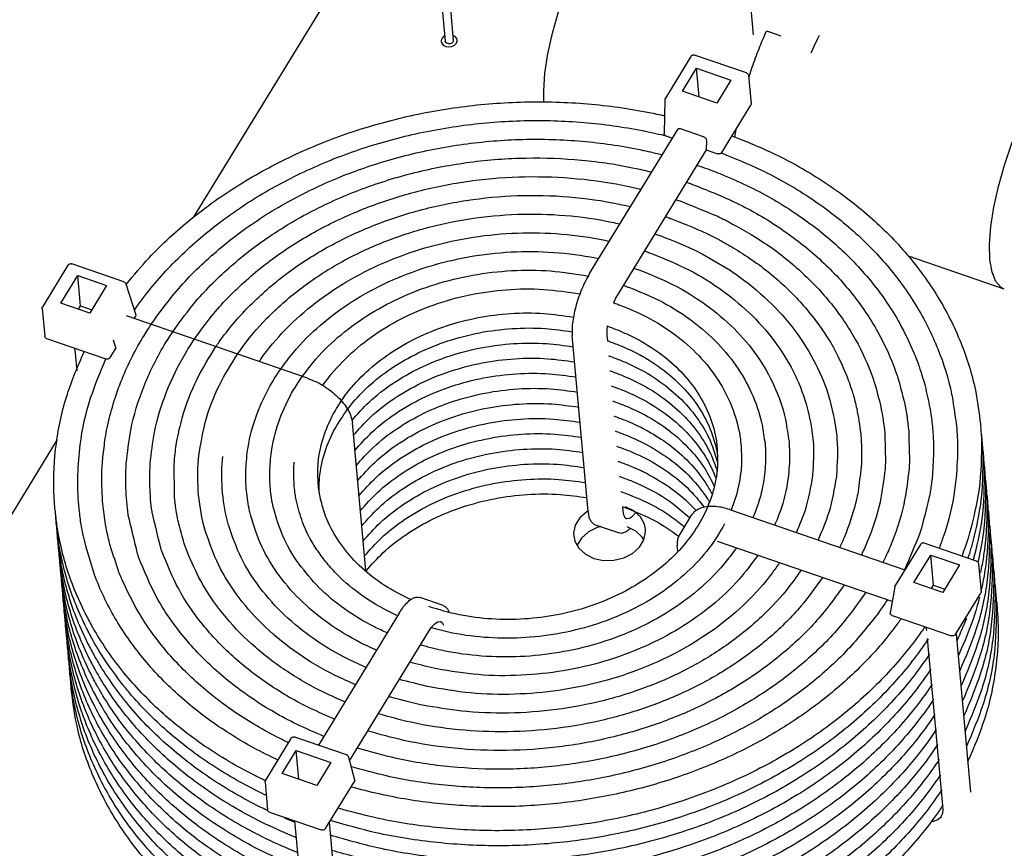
# Model space of a CAD drawing. Extents: x 24 to 303, y 44 to 227.
# Tile 4 of 7: x 83 to 144, y 133 to 184. Entities that reach past the tile are written whole.
import ezdxf

# ---------------------------------------------------------------- set-up
doc = ezdxf.new("R2010")
doc.units = 0
doc.header["$LTSCALE"] = 1.1
doc.header["$MEASUREMENT"] = 0
for name, color, linetype in [('DONGXIANG_DXF_CONTINUOUS_LINE', 7, 'CONTINUOUS'), ('EAG011-01___DXF_CONTINUOUS_LINE', 7, 'CONTINUOUS'), ('MPT250-48_DXF_CONTINUOUS_LINE', 7, 'CONTINUOUS'), ('ZHAOXIANG-BIDXF_CONTINUOUS_LINE', 7, 'CONTINUOUS'), ('ZHAOXIANG-SADXF_CONTINUOUS_LINE', 7, 'CONTINUOUS')]:
    doc.layers.add(name, color=color, linetype=linetype)

msp = doc.modelspace()

# ---------------------------------------------------------------- linework, layer by layer
at = {"layer": 'DONGXIANG_DXF_CONTINUOUS_LINE', "color": 7, "linetype": 'Continuous'}
for points in [[(89.29, 167.966), (90.717, 169.618), (93.333, 172.04), (96.331, 174.175), (99.655, 175.981), (103.238, 177.424), (107.017, 178.478), (110.92, 179.124), (114.874, 179.35), (118.805, 179.153), (122.641, 178.535), (122.877, 178.483)], [(89.779, 166.343), (89.83, 166.416), (91.902, 168.946), (94.382, 171.245), (97.224, 173.271), (100.376, 174.985), (103.774, 176.354), (107.358, 177.354), (111.059, 177.968), (114.809, 178.183), (118.536, 177.996), (122.174, 177.41), (122.815, 177.263)], [(90.843, 165.465), (92.146, 167.211), (94.428, 169.589), (97.103, 171.702), (100.121, 173.506), (103.414, 174.964), (106.916, 176.047), (110.557, 176.733), (114.26, 177.009), (117.95, 176.87), (121.554, 176.318), (122.718, 176.046)], [(122.815, 177.263), (122.956, 177.229)], [(127.081, 177.233), (129.751, 176.091), (132.887, 174.31), (135.663, 172.2), (138.025, 169.803), (139.937, 167.162), (141.361, 164.325), (142.271, 161.349), (142.594, 159.227)], [(92.19, 165.002), (93.385, 166.6), (95.534, 168.843), (98.055, 170.835), (100.899, 172.537), (104.002, 173.912), (107.302, 174.934), (110.732, 175.581), (114.222, 175.842), (117.7, 175.711), (121.096, 175.191), (122.06, 174.968)], [(126.401, 176.169), (126.437, 176.156)], [(126.437, 176.156), (128.917, 175.091), (131.892, 173.402), (134.525, 171.401), (136.765, 169.128), (138.578, 166.622), (139.929, 163.932), (140.793, 161.109), (140.823, 160.964)], [(124.883, 175.404), (125, 175.364)], [(125, 175.364), (125.272, 175.269)], [(125.272, 175.269), (125.868, 175.05)], [(93.538, 164.538), (94.624, 165.989), (96.641, 168.097), (99.007, 169.969), (101.677, 171.568), (104.59, 172.86), (107.688, 173.82), (110.908, 174.429), (114.184, 174.674), (117.449, 174.552), (120.638, 174.064), (121.402, 173.889)], [(125.868, 175.05), (126.6, 174.759)], [(126.6, 174.759), (128.218, 174.027), (131.137, 172.334), (133.698, 170.323), (135.848, 168.037), (137.549, 165.518), (138.436, 163.689)], [(124.226, 174.332), (124.344, 174.292)], [(124.344, 174.292), (124.616, 174.197)], [(124.616, 174.197), (127.377, 173.031), (130.128, 171.436), (132.542, 169.54), (134.568, 167.385), (136.172, 165.011), (137.319, 162.469), (137.387, 162.271)], [(94.881, 164.07), (95.092, 164.373), (96.898, 166.53), (99.081, 168.463), (101.595, 170.131), (104.379, 171.494), (107.371, 172.522), (110.505, 173.194), (113.708, 173.495), (116.91, 173.418), (120.041, 172.966), (120.742, 172.81)], [(123.57, 173.26), (123.688, 173.22)], [(123.688, 173.22), (123.96, 173.125)], [(123.96, 173.125), (126.129, 172.232)], [(96.228, 163.605), (96.386, 163.832), (98.064, 165.84), (100.094, 167.64), (102.432, 169.194), (105.023, 170.463), (107.806, 171.421), (110.721, 172.048), (113.701, 172.328), (116.68, 172.257), (119.593, 171.837), (120.084, 171.73)], [(122.914, 172.188), (123.032, 172.148)], [(123.032, 172.148), (123.305, 172.052)], [(123.305, 172.052), (125.816, 170.98), (126.456, 170.645)], [(126.129, 172.232), (126.536, 172.036), (126.837, 171.884)], [(126.837, 171.884), (129.12, 170.538), (131.386, 168.757), (133.288, 166.733), (134.794, 164.504), (135.872, 162.116), (135.94, 161.918)], [(97.575, 163.141), (97.679, 163.29), (99.231, 165.15), (101.107, 166.817), (103.27, 168.257), (105.666, 169.433), (108.24, 170.321), (110.937, 170.901), (113.694, 171.161), (116.45, 171.096), (119.145, 170.708), (119.425, 170.648)], [(122.258, 171.116), (122.376, 171.076)], [(122.376, 171.076), (122.649, 170.98)], [(122.649, 170.98), (124.967, 169.989), (126.963, 168.834)], [(126.456, 170.645), (127.155, 170.247)], [(127.155, 170.247), (128.326, 169.492), (130.505, 167.717), (132.306, 165.698), (133.694, 163.477), (134.345, 161.988)], [(98.929, 162.685), (99.717, 163.709), (101.398, 165.405), (103.385, 166.882), (105.63, 168.105), (108.071, 169.041), (110.652, 169.671), (113.306, 169.978), (115.968, 169.955), (118.575, 169.604), (118.764, 169.565)], [(121.602, 170.044), (121.72, 170.004)], [(121.72, 170.004), (121.992, 169.908)], [(121.992, 169.908), (124.117, 168.998), (126.279, 167.715), (128.155, 166.187), (129.705, 164.448), (130.901, 162.535), (131.714, 160.493), (131.759, 160.337)], [(100.277, 162.221), (100.944, 163.084), (102.476, 164.633), (104.287, 165.983), (106.333, 167.1), (108.559, 167.956), (110.912, 168.531), (113.332, 168.812), (115.76, 168.792), (118.112, 168.478)], [(120.946, 168.972), (121.064, 168.931)], [(121.064, 168.931), (121.337, 168.835)], [(121.337, 168.835), (123.373, 167.954), (125.44, 166.696), (127.213, 165.194), (128.652, 163.483), (129.725, 161.603), (130.406, 159.607), (130.44, 159.456)], [(126.963, 168.834), (127.302, 168.604), (129.33, 166.952), (131.006, 165.073), (132.298, 163.006), (133.175, 160.8), (133.22, 160.643)], [(120.29, 167.899), (120.408, 167.859)], [(120.408, 167.859), (120.681, 167.763)], [(120.681, 167.763), (122.514, 166.967), (124.4, 165.82), (126.017, 164.449), (127.33, 162.888), (128.309, 161.173), (128.931, 159.351), (128.965, 159.2)], [(101.548, 161.648), (101.614, 161.741), (102.938, 163.291), (104.558, 164.655), (106.433, 165.8), (108.505, 166.69), (110.718, 167.304), (113.012, 167.624), (115.323, 167.644), (117.596, 167.362)], [(119.698, 166.806), (119.752, 166.787)], [(119.752, 166.787), (120.026, 166.69)], [(120.026, 166.69), (121.751, 165.931), (123.526, 164.822), (125.027, 163.492), (126.22, 161.976), (127.073, 160.317), (127.565, 158.561), (127.59, 158.406)], [(102.701, 160.678), (103.065, 161.179), (104.275, 162.494), (105.739, 163.65), (107.418, 164.616), (109.27, 165.366), (111.244, 165.879), (113.286, 166.14), (115.342, 166.14), (117.192, 165.911)], [(88.587, 160.864), (88.948, 161.865), (90.306, 164.616), (90.843, 165.465)], [(119.264, 165.369), (119.298, 165.357)], [(119.298, 165.357), (120.001, 165.091)], [(89.285, 156.777), (89.57, 158.866), (90.374, 161.559), (91.652, 164.153), (92.19, 165.002)], [(103.091, 160.16), (103.15, 160.237), (104.36, 161.552), (105.825, 162.709), (107.503, 163.674), (109.355, 164.425), (111.329, 164.938), (113.372, 165.198), (115.427, 165.199), (117.108, 165)], [(120.001, 165.091), (121.021, 164.62), (122.583, 163.653), (123.908, 162.492), (124.957, 161.167), (125.698, 159.715), (126.108, 158.174), (126.161, 157.734)], [(90.78, 156.766), (91.046, 158.724), (91.8, 161.254), (92.999, 163.69), (93.538, 164.538)], [(92.595, 158.912), (92.772, 159.603), (93.708, 162.047), (94.881, 164.07)], [(103.355, 159.447), (104.445, 160.611), (105.91, 161.767), (107.588, 162.733), (109.441, 163.484), (111.414, 163.996), (113.457, 164.257), (115.513, 164.257), (117.178, 164.062)], [(119.307, 164.442), (119.349, 164.427)], [(119.349, 164.427), (120.087, 164.15)], [(120.087, 164.15), (121.107, 163.679), (122.668, 162.712), (123.994, 161.55), (125.042, 160.226), (125.783, 158.774), (126.103, 157.717)], [(84.831, 153.988), (84.771, 154.93), (84.923, 158.028), (85.61, 161.103), (86.662, 163.772)], [(93.816, 157.258), (94.23, 159.39), (95.099, 161.665), (96.228, 163.605)], [(119.392, 163.5), (119.435, 163.486)], [(119.435, 163.486), (120.172, 163.208)], [(138.436, 163.689), (138.621, 163.221)], [(86.261, 156.064), (86.411, 157.951), (87.062, 160.867), (88.013, 163.306)], [(103.454, 158.523), (104.531, 159.669), (105.995, 160.826), (107.674, 161.792), (109.526, 162.542), (111.5, 163.055), (113.542, 163.315), (115.598, 163.316), (117.263, 163.12)], [(120.172, 163.208), (121.192, 162.737), (122.754, 161.77), (124.079, 160.609), (125.128, 159.284), (125.868, 157.833), (126.188, 156.775)], [(138.621, 163.221), (138.766, 162.821), (139.135, 161.62)], [(96.746, 156.415), (96.883, 157.775), (97.433, 159.846), (98.384, 161.838), (98.929, 162.685)], [(98.243, 156.432), (98.366, 157.665), (98.866, 159.556), (99.73, 161.375), (100.277, 162.221)], [(103.54, 157.582), (104.616, 158.728), (106.08, 159.884), (107.759, 160.85), (109.611, 161.601), (111.585, 162.114), (113.628, 162.374), (115.683, 162.375), (117.348, 162.179)], [(119.478, 162.559), (119.52, 162.544)], [(119.52, 162.544), (120.257, 162.267)], [(120.257, 162.267), (121.277, 161.796), (122.839, 160.829), (124.164, 159.667), (125.213, 158.343), (125.953, 156.891), (126.158, 156.283)], [(137.387, 162.271), (137.453, 162.069)], [(119.563, 161.617), (119.605, 161.603)], [(119.605, 161.603), (120.343, 161.325)], [(134.345, 161.988), (134.539, 161.426)], [(135.94, 161.918), (136, 161.735)], [(136, 161.735), (136.502, 159.62), (136.525, 159.468)], [(137.453, 162.069), (137.989, 159.81), (138.012, 159.659)], [(139.135, 161.62), (139.436, 160.245)], [(103.625, 156.64), (104.701, 157.786), (106.166, 158.943), (107.844, 159.909), (109.697, 160.659), (111.67, 161.172), (113.713, 161.433), (115.769, 161.433), (117.434, 161.237)], [(120.343, 161.325), (121.362, 160.854), (122.924, 159.888), (124.25, 158.726), (125.298, 157.401), (126.039, 155.95), (126.058, 155.9)], [(134.539, 161.426), (134.637, 161.106), (134.868, 160.206)], [(87.972, 158.355), (88.093, 159.008), (88.467, 160.482)], [(88.467, 160.482), (88.587, 160.864)], [(101.263, 155.481), (101.25, 156.625), (101.528, 158.204), (102.14, 159.737), (102.701, 160.678)], [(103.71, 155.699), (104.787, 156.845), (106.251, 158.002), (107.93, 158.967), (109.782, 159.718), (111.756, 160.231), (113.798, 160.491), (115.854, 160.492), (117.519, 160.296)], [(119.648, 160.676), (119.691, 160.661)], [(119.691, 160.661), (120.428, 160.384)], [(120.428, 160.384), (121.448, 159.913), (123.01, 158.946), (124.335, 157.785), (125.384, 156.46), (125.982, 155.353)], [(133.22, 160.643), (133.622, 158.502), (133.631, 158.412)], [(140.823, 160.964), (141.1, 159.091)], [(101.325, 155.482), (101.336, 155.683), (101.614, 157.262), (102.226, 158.795), (103.091, 160.16)], [(131.759, 160.337), (132.128, 158.367), (132.137, 158.276)], [(134.868, 160.206), (135.116, 158.637), (135.125, 158.547)], [(139.436, 160.245), (139.476, 160.001), (139.606, 158.953)], [(103.796, 154.757), (104.872, 155.904), (106.336, 157.06), (108.015, 158.026), (109.867, 158.777), (111.841, 159.289), (113.883, 159.55), (115.939, 159.55), (117.604, 159.355)], [(119.734, 159.734), (119.776, 159.72)], [(119.776, 159.72), (120.513, 159.442)], [(120.513, 159.442), (121.533, 158.972), (122.816, 158.203)], [(128.965, 159.2), (129.149, 158.008)], [(130.44, 159.456), (130.643, 158.143)], [(136.525, 159.468), (136.619, 158.682)], [(138.012, 159.659), (138.112, 158.817)], [(142.594, 159.227), (142.654, 158.285)], [(92.45, 158.199), (92.595, 158.912)], [(103.881, 153.816), (104.957, 154.962), (106.422, 156.119), (108.1, 157.084), (109.953, 157.835), (111.926, 158.348), (113.969, 158.608), (116.025, 158.609), (117.69, 158.413)], [(119.819, 158.793), (119.861, 158.779)], [(119.861, 158.779), (120.599, 158.501)], [(135.125, 158.546), (135.166, 156.879), (135.148, 156.557)], [(136.619, 158.681), (136.665, 156.965)], [(138.112, 158.817), (138.162, 156.989)], [(139.606, 158.955), (139.664, 157.95), (139.669, 157.69)], [(141.1, 159.091), (141.158, 158.148)], [(142.651, 158.571), (142.679, 158.285)], [(87.822, 157.189), (87.972, 158.355)], [(92.27, 156.658), (92.302, 157.094), (92.45, 158.199)], [(120.599, 158.501), (121.618, 158.03), (122.151, 157.738)], [(122.816, 158.203), (123.095, 158.005), (124.42, 156.843), (125.469, 155.518), (125.859, 154.845)], [(127.59, 158.406), (127.655, 157.87)], [(129.149, 158.007), (129.183, 157.41)], [(130.643, 158.143), (130.681, 157.484)], [(132.137, 158.278), (132.145, 158.188), (132.112, 156.061)], [(133.631, 158.413), (133.638, 158.323), (133.604, 156.022)], [(141.158, 158.148), (141.161, 158.033)], [(141.161, 158.033), (141.16, 157.151)], [(142.654, 158.285), (142.502, 155.187), (141.917, 152.45)], [(142.679, 158.285), (142.739, 157.343)], [(103.966, 152.874), (105.042, 154.021), (106.507, 155.177), (108.186, 156.143), (110.038, 156.894), (112.012, 157.406), (114.054, 157.667), (116.11, 157.667), (117.775, 157.472)], [(119.904, 157.852), (119.946, 157.837)], [(119.946, 157.837), (120.684, 157.56)], [(120.684, 157.56), (121.704, 157.089), (123.266, 156.122), (124.591, 154.96), (125.346, 154.062)], [(122.151, 157.738), (123.18, 157.063), (124.506, 155.902), (125.554, 154.577), (125.665, 154.401)], [(126.103, 157.717), (126.177, 157.337)], [(126.161, 157.734), (126.185, 156.791)], [(127.655, 157.869), (127.686, 156.927)], [(129.183, 157.41), (129.185, 157.294), (129.177, 156.783)], [(130.681, 157.484), (130.683, 157.368), (130.674, 156.799)], [(139.669, 157.69), (139.593, 156.026)], [(142.739, 157.343), (142.587, 154.245), (142.002, 151.509)], [(142.736, 157.63), (142.764, 157.344)], [(142.764, 157.344), (142.825, 156.402)], [(87.754, 155.525), (87.758, 156.104), (87.822, 157.189)], [(89.258, 156.225), (89.285, 156.777)], [(90.755, 156.25), (90.78, 156.766)], [(93.794, 154.803), (93.795, 157.054), (93.809, 157.193)], [(93.809, 157.193), (93.816, 157.258)], [(95.288, 154.938), (95.288, 157.015), (95.302, 157.155)], [(95.302, 157.155), (95.307, 157.209)], [(99.744, 156.567), (99.764, 156.867)], [(104.052, 151.933), (105.128, 153.079), (106.592, 154.236), (108.271, 155.202), (110.123, 155.952), (112.097, 156.465), (114.139, 156.726), (116.195, 156.726), (117.86, 156.53)], [(119.99, 156.91), (120.032, 156.896)], [(120.032, 156.896), (120.769, 156.618)], [(126.185, 156.791), (126.174, 156.59), (125.896, 155.011), (125.558, 154.059)], [(127.686, 156.927), (127.674, 156.648)], [(129.177, 156.783), (129.015, 155.421), (128.465, 153.58), (128.392, 153.405)], [(130.674, 156.799), (130.498, 155.312), (129.897, 153.29), (129.748, 152.938)], [(136.665, 156.965), (136.663, 156.903), (136.637, 156.449)], [(138.162, 156.989), (138.16, 156.927), (138.132, 156.438)], [(141.16, 157.151), (140.978, 155.127), (140.284, 152.253), (140.012, 151.491)], [(142.821, 156.689), (142.85, 156.402)], [(89.312, 154.397), (89.255, 156.128), (89.258, 156.225)], [(90.806, 154.533), (90.752, 156.153), (90.755, 156.25)], [(92.3, 154.667), (92.27, 156.658)], [(96.743, 155.731), (96.746, 156.415)], [(98.24, 155.805), (98.243, 156.432)], [(99.77, 155.345), (99.74, 156.463), (99.744, 156.567)], [(120.769, 156.618), (121.348, 156.364)], [(121.348, 156.364), (121.61, 156.238)], [(121.61, 156.238), (121.789, 156.147)], [(121.789, 156.147), (123.351, 155.181), (124.676, 154.019), (124.847, 153.836)], [(127.651, 156.348), (127.363, 154.825), (127.033, 153.871)], [(127.674, 156.648), (127.671, 156.596), (127.651, 156.348)], [(135.148, 156.557), (134.954, 155.019)], [(136.637, 156.449), (136.325, 154.371), (135.526, 151.887), (135.157, 151.074)], [(138.132, 156.438), (137.802, 154.229), (136.952, 151.581), (136.508, 150.608)], [(142.825, 156.402), (142.672, 153.304), (142.143, 150.762)], [(142.85, 156.402), (142.91, 155.46)], [(86.266, 155.064), (86.261, 156.064)], [(87.818, 154.262), (87.754, 155.525)], [(96.782, 155.071), (96.744, 155.678), (96.743, 155.731)], [(98.276, 155.207), (98.242, 155.752), (98.24, 155.805)], [(101.407, 154.557), (101.317, 155.041), (101.263, 155.481)], [(101.324, 154.937), (101.325, 155.482)], [(104.137, 150.992), (105.213, 152.138), (106.678, 153.294), (108.356, 154.26), (110.209, 155.011), (112.182, 155.524), (114.225, 155.784), (116.281, 155.785), (117.946, 155.589)], [(120.075, 155.969), (120.117, 155.954)], [(120.117, 155.954), (120.855, 155.677)], [(120.855, 155.677), (121.874, 155.206), (123.436, 154.239), (124.432, 153.406)], [(132.105, 156.007), (131.663, 153.936), (131.101, 152.47)], [(132.112, 156.061), (132.105, 156.007)], [(133.597, 155.958), (133.122, 153.724), (132.455, 152.005)], [(133.604, 156.022), (133.597, 155.958)], [(139.593, 156.026), (139.489, 155.205), (139.433, 154.862)], [(142.91, 155.46), (142.757, 152.362), (142.446, 150.667)], [(142.907, 155.747), (142.935, 155.461)], [(142.935, 155.461), (142.995, 154.519)], [(86.325, 154.124), (86.268, 155.012), (86.266, 155.064)], [(95.676, 152.881), (95.663, 152.926), (95.288, 154.937)], [(96.99, 153.76), (96.979, 153.806), (96.782, 155.072)], [(98.465, 154.015), (98.454, 154.061), (98.276, 155.207)], [(99.836, 154.809), (99.831, 154.842), (99.769, 155.346)], [(104.247, 150.081), (105.298, 151.196), (106.763, 152.353), (108.442, 153.319), (110.294, 154.069), (112.268, 154.582), (114.31, 154.843), (116.366, 154.843), (118.031, 154.647)], [(120.16, 155.027), (120.202, 155.013)], [(120.202, 155.013), (121.96, 154.264), (123.522, 153.298), (124.112, 152.83)], [(134.954, 155.019), (134.849, 154.513), (134.8, 154.309)], [(139.433, 154.862), (138.916, 152.745)], [(87.991, 152.97), (87.819, 154.259)], [(89.413, 153.556), (89.408, 153.592), (89.312, 154.398)], [(90.901, 153.746), (90.895, 153.782), (90.806, 154.533)], [(92.562, 153.009), (92.382, 153.972), (92.3, 154.669)], [(94.215, 152.574), (94.201, 152.62), (93.794, 154.801)], [(99.907, 154.419), (99.836, 154.809)], [(101.653, 150.744), (101.123, 151.486), (100.292, 153.114), (99.907, 154.419)], [(107.068, 148.276), (106.404, 148.595), (104.842, 149.561), (103.516, 150.723), (102.468, 152.048), (101.727, 153.499), (101.407, 154.557)], [(101.41, 154.541), (101.415, 154.645)], [(134.8, 154.309), (134.1, 152.193), (133.807, 151.539)], [(142.995, 154.519), (142.843, 151.421), (142.689, 150.474)], [(142.992, 154.806), (143.02, 154.519)], [(143.02, 154.519), (143.081, 153.577)], [(84.941, 153.051), (84.831, 153.988)], [(84.916, 153.047), (84.869, 153.703)], [(86.437, 153.186), (86.325, 154.124)], [(91.439, 151.484), (90.901, 153.746)], [(104.907, 145.126), (103.911, 145.592), (101.868, 146.826), (100.111, 148.302), (98.687, 149.986), (97.635, 151.834), (96.99, 153.76)], [(100.054, 150.518), (100.009, 150.581), (99.051, 152.265), (98.465, 154.015)], [(125.558, 154.059), (125.284, 153.478), (124.36, 152.036), (123.15, 150.721), (121.686, 149.564), (120.007, 148.599), (118.155, 147.848), (116.181, 147.335), (114.138, 147.075), (112.083, 147.074), (110.071, 147.334), (108.161, 147.846)], [(120.246, 154.086), (120.288, 154.071)], [(120.288, 154.071), (122.045, 153.323), (123.607, 152.356), (123.731, 152.264)], [(143.077, 153.864), (143.106, 153.578)], [(85.026, 152.109), (84.916, 153.047)], [(85.101, 152.12), (84.941, 153.051)], [(86.595, 152.301), (86.437, 153.186)], [(89.986, 151.15), (89.413, 153.556)], [(92.9, 151.793), (92.562, 153.009)], [(126.627, 153.003), (125.647, 151.486), (124.294, 150.009), (122.655, 148.71), (120.775, 147.625), (118.701, 146.781), (116.49, 146.205), (114.202, 145.912), (111.899, 145.91), (109.645, 146.2), (108.326, 146.516)], [(143.081, 153.577), (142.928, 150.48), (142.674, 149.042)], [(143.106, 153.578), (143.166, 152.636)], [(85.002, 152.105), (84.954, 152.762)], [(88.298, 151.597), (88.073, 152.541), (87.991, 152.97)], [(103.591, 142.975), (102.316, 143.558), (100.003, 144.921), (97.992, 146.547), (96.33, 148.401), (95.057, 150.439), (94.215, 152.574)], [(104.249, 144.05), (103.166, 144.549), (101.027, 145.809), (99.168, 147.312), (97.63, 149.026), (96.453, 150.91), (95.676, 152.881)], [(138.916, 152.745), (138.832, 152.488), (138.791, 152.366)], [(143.166, 152.636), (143.013, 149.538), (142.327, 146.463), (141.301, 143.848)], [(141.917, 152.45), (141.815, 152.112), (141.652, 151.614)], [(143.163, 152.923), (143.191, 152.637)], [(143.191, 152.637), (143.251, 151.695)], [(85.112, 151.168), (85.002, 152.105)], [(85.186, 151.178), (85.026, 152.109)], [(85.087, 151.164), (85.04, 151.82)], [(86.722, 147.433), (86.064, 148.889), (85.153, 151.866), (85.101, 152.12)], [(86.601, 152.273), (86.595, 152.301)], [(86.605, 152.251), (86.601, 152.273)], [(98.743, 138.276), (98.364, 138.457), (95.41, 140.127), (92.795, 142.104), (90.565, 144.356), (88.767, 146.836), (87.435, 149.5), (86.605, 152.251)], [(93.1, 151.233), (92.945, 151.662), (92.9, 151.793)], [(123.731, 152.264), (123.765, 152.237)], [(138.791, 152.366), (137.86, 150.148)], [(143.248, 151.981), (143.276, 151.695)], [(85.197, 150.226), (85.087, 151.164)], [(85.272, 150.237), (85.112, 151.168)], [(86.807, 146.492), (86.149, 147.948), (85.239, 150.924), (85.186, 151.178)], [(88.825, 150.002), (88.298, 151.597)], [(91.5, 151.301), (91.439, 151.484)], [(102.277, 140.825), (100.746, 141.512), (98.184, 142.989), (95.935, 144.745), (94.044, 146.746), (92.555, 148.948), (91.5, 151.301)], [(102.934, 141.9), (101.587, 142.507), (99.193, 143.888), (97.091, 145.528), (95.324, 147.398), (93.933, 149.455), (93.1, 151.233)], [(127.346, 151.504), (126.971, 150.983)], [(143.251, 151.695), (143.099, 148.597), (142.412, 145.522), (141.386, 142.907)], [(141.652, 151.614), (141.431, 151.002)], [(142.002, 151.509), (141.9, 151.171), (141.805, 150.876)], [(143.276, 151.695), (143.337, 150.753)], [(85.172, 150.222), (85.125, 150.879)], [(90.053, 150.949), (89.986, 151.15)], [(101.62, 139.751), (99.905, 140.516), (97.175, 142.091), (94.779, 143.962), (92.765, 146.094), (91.178, 148.441), (90.053, 150.949)], [(106.223, 147.281), (105.535, 147.613), (103.784, 148.698), (102.299, 150), (101.653, 150.744)], [(130.038, 150.574), (129.584, 149.934), (128.005, 148.139), (126.108, 146.532), (123.939, 145.15), (121.54, 144.02), (118.965, 143.17), (116.273, 142.619), (113.522, 142.381), (110.774, 142.46), (108.091, 142.856)], [(126.971, 150.983), (126.303, 150.176), (124.747, 148.694), (122.923, 147.405), (120.874, 146.34), (118.646, 145.526), (116.297, 144.984), (113.883, 144.727), (111.463, 144.763), (109.098, 145.091), (108.474, 145.229)], [(128.693, 151.04), (127.53, 149.551), (125.825, 147.922), (123.825, 146.505), (121.577, 145.335), (119.134, 144.44), (116.557, 143.844), (113.909, 143.562), (111.255, 143.601), (108.66, 143.96)], [(143.337, 150.753), (143.184, 147.655), (142.497, 144.581), (141.471, 141.965)], [(142.446, 150.667), (142.443, 150.655)], [(143.333, 151.04), (143.362, 150.754)], [(143.362, 150.754), (143.422, 149.812)], [(85.282, 149.285), (85.172, 150.222)], [(85.357, 149.295), (85.197, 150.226)], [(85.258, 149.281), (85.21, 149.937)], [(86.892, 145.55), (86.235, 147.007), (85.324, 149.983), (85.272, 150.237)], [(89.014, 149.535), (88.867, 149.894), (88.825, 150.002)], [(105.564, 146.203), (104.77, 146.579), (102.908, 147.702), (101.307, 149.047), (100.054, 150.518)], [(131.385, 150.11), (130.877, 149.392), (129.171, 147.449), (127.121, 145.709), (124.776, 144.212), (122.183, 142.99), (119.4, 142.069), (116.489, 141.473), (113.515, 141.214), (110.544, 141.299), (108.087, 141.638)], [(142.689, 150.474), (142.589, 149.983)], [(143.419, 150.099), (143.447, 149.812)], [(99.403, 139.357), (99.197, 139.456), (96.405, 141.034), (93.933, 142.903), (91.825, 145.031), (90.126, 147.375), (89.014, 149.535)], [(132.735, 149.651), (131.386, 147.876), (129.479, 145.964), (127.252, 144.269), (124.753, 142.823), (122.028, 141.656), (119.133, 140.791), (116.127, 140.248), (113.07, 140.038), (110.026, 140.165), (107.056, 140.627), (105.022, 141.154)], [(143.422, 149.812), (143.269, 146.714), (142.582, 143.639), (141.557, 141.024)], [(143.447, 149.812), (143.507, 148.87)], [(85.368, 148.344), (85.258, 149.281)], [(85.442, 148.354), (85.282, 149.285)], [(85.343, 148.34), (85.295, 148.996)], [(86.978, 144.609), (86.32, 146.065), (85.409, 149.041), (85.357, 149.295)], [(135.428, 148.725), (133.864, 146.654), (131.692, 144.472), (129.156, 142.536), (126.309, 140.885), (123.203, 139.552), (119.904, 138.564), (116.479, 137.944), (112.995, 137.703), (109.525, 137.847), (106.141, 138.373), (103.709, 139.008)], [(134.082, 149.188), (132.625, 147.265), (130.585, 145.218), (128.204, 143.402), (125.531, 141.854), (122.616, 140.604), (119.519, 139.678), (116.303, 139.096), (113.033, 138.87), (109.775, 139.006), (106.599, 139.5), (104.366, 140.081)], [(143.507, 148.87), (143.355, 145.772), (142.668, 142.698), (141.642, 140.083)], [(142.674, 149.042), (142.612, 148.767)], [(143.504, 149.157), (143.532, 148.871)], [(143.532, 148.871), (143.593, 147.929)], [(85.453, 147.402), (85.343, 148.34)], [(85.528, 147.413), (85.368, 148.344)], [(87.063, 143.668), (86.405, 145.124), (85.495, 148.1), (85.442, 148.354)], [(136.771, 148.257), (136.136, 147.34), (136.1, 147.291)], [(142.532, 148.436), (142.343, 147.743)], [(143.589, 148.216), (143.618, 147.929)], [(85.428, 147.398), (85.381, 148.054)], [(142.343, 147.743), (142.241, 147.405), (141.215, 144.79)], [(143.593, 147.929), (143.44, 144.831), (142.753, 141.756), (141.727, 139.141)], [(143.618, 147.929), (143.678, 146.987), (143.525, 143.89), (142.838, 140.815), (141.812, 138.2)], [(85.538, 146.461), (85.428, 147.398)], [(85.613, 146.471), (85.453, 147.402)], [(85.514, 146.457), (85.466, 147.113)], [(87.148, 142.726), (86.491, 144.182), (85.58, 147.158), (85.528, 147.413)], [(87.136, 146.655), (86.722, 147.433)], [(136.1, 147.291), (134.152, 145.006), (131.789, 142.887), (129.092, 141.023), (126.11, 139.448), (122.894, 138.19), (119.509, 137.274), (116.014, 136.718), (112.475, 136.532), (108.958, 136.72), (105.53, 137.279), (103.294, 137.862)], [(137.645, 147.097), (137.435, 146.805), (135.337, 144.335), (132.838, 142.092), (129.985, 140.119), (126.831, 138.451), (123.43, 137.119), (119.849, 136.15), (116.153, 135.561), (112.41, 135.364), (108.689, 135.563), (105.063, 136.154), (103.321, 136.589)], [(141.718, 147.095), (141.13, 145.731)], [(85.624, 145.519), (85.514, 146.457)], [(85.698, 145.53), (85.538, 146.461)], [(100.112, 130.621), (98.186, 131.475), (95.05, 133.256), (92.274, 135.366), (89.911, 137.763), (88, 140.404), (86.576, 143.241), (85.665, 146.217), (85.613, 146.471)], [(87.221, 145.713), (86.807, 146.492)], [(97.958, 136.988), (97.674, 137.124), (94.538, 138.905), (91.762, 141.015), (89.399, 143.411), (87.488, 146.053), (87.136, 146.655)], [(139.119, 146.59), (138.893, 146.264), (136.707, 143.597), (134.092, 141.174), (131.094, 139.039), (127.77, 137.233), (124.186, 135.791), (120.407, 134.736), (116.504, 134.09), (112.551, 133.864), (108.62, 134.062), (104.784, 134.679), (102.508, 135.262)], [(85.599, 145.515), (85.551, 146.172)], [(88.993, 143.071), (87.573, 145.111), (87.221, 145.713)], [(139.325, 145.828), (138.978, 145.323), (136.793, 142.656), (134.177, 140.233), (131.179, 138.098), (127.856, 136.292), (124.272, 134.849), (120.493, 133.795), (116.59, 133.149), (112.636, 132.923), (108.705, 133.12), (104.869, 133.738), (102.031, 134.491)], [(85.709, 144.578), (85.599, 145.515)], [(85.783, 144.588), (85.624, 145.519)], [(85.684, 144.574), (85.637, 145.23)], [(100.198, 129.68), (98.271, 130.534), (95.135, 132.315), (92.359, 134.425), (89.997, 136.821), (88.085, 139.463), (86.661, 142.299), (85.751, 145.276), (85.698, 145.53)], [(87.307, 144.772), (86.892, 145.55)], [(107.74, 145.422), (107.65, 145.448)], [(108.474, 145.229), (107.74, 145.422)], [(85.794, 143.636), (85.684, 144.574)], [(85.869, 143.647), (85.709, 144.578)], [(100.283, 128.738), (98.357, 129.593), (95.221, 131.374), (92.445, 133.484), (90.082, 135.88), (88.171, 138.521), (86.747, 141.358), (85.836, 144.334), (85.783, 144.588)], [(87.392, 143.831), (86.978, 144.609)], [(88.586, 142.779), (87.659, 144.17), (87.307, 144.772)], [(139.41, 144.887), (139.064, 144.381), (136.878, 141.714), (134.262, 139.291), (131.264, 137.157), (127.941, 135.351), (124.357, 133.908), (120.578, 132.854), (116.675, 132.208), (112.721, 131.981), (108.791, 132.179), (104.954, 132.796), (102.023, 133.579)], [(85.769, 143.632), (85.722, 144.289)], [(99.856, 133.445), (97.93, 134.3), (94.794, 136.081), (92.018, 138.191), (89.655, 140.587), (87.744, 143.229), (87.392, 143.831)], [(139.496, 143.945), (139.149, 143.44), (136.963, 140.773), (134.348, 138.35), (131.35, 136.215), (128.026, 134.409), (124.442, 132.966), (120.663, 131.912), (116.76, 131.266), (112.807, 131.04), (108.876, 131.237), (105.04, 131.855), (102.109, 132.637)], [(108.48, 143.997), (106.993, 144.374)], [(108.66, 143.96), (108.48, 143.997)], [(85.88, 142.695), (85.769, 143.632)], [(85.954, 142.705), (85.794, 143.636)], [(85.855, 142.691), (85.807, 143.347)], [(98.251, 128.745), (95.306, 130.432), (92.53, 132.542), (90.167, 134.938), (88.256, 137.58), (86.832, 140.417), (85.921, 143.393), (85.869, 143.647)], [(87.477, 142.889), (87.063, 143.668)], [(108.069, 142.86), (106.336, 143.301)], [(93.198, 129.365), (92.786, 129.718), (90.423, 132.114), (88.512, 134.756), (87.088, 137.592), (86.177, 140.568), (85.855, 142.691)], [(94.666, 129.104), (92.7, 130.659), (90.338, 133.055), (88.427, 135.697), (87.003, 138.534), (86.092, 141.51), (85.88, 142.695)], [(95.192, 129.623), (92.615, 131.601), (90.253, 133.997), (88.341, 136.639), (86.917, 139.475), (86.007, 142.451), (85.954, 142.705)], [(100.027, 131.562), (98.101, 132.417), (94.965, 134.198), (92.189, 136.308), (89.826, 138.704), (87.915, 141.346), (87.148, 142.726)], [(99.942, 132.504), (98.015, 133.358), (94.879, 135.139), (92.103, 137.249), (89.741, 139.645), (87.829, 142.287), (87.477, 142.889)], [(98.094, 135.121), (97.845, 135.241), (94.709, 137.022), (91.933, 139.132), (89.57, 141.528), (88.586, 142.779)], [(98.014, 136.06), (97.759, 136.183), (94.623, 137.963), (91.847, 140.074), (89.485, 142.47), (88.993, 143.071)], [(139.581, 143.004), (139.234, 142.498), (137.049, 139.831), (134.433, 137.409), (131.435, 135.274), (128.111, 133.468), (124.528, 132.025), (120.749, 130.971), (116.846, 130.325), (112.892, 130.099), (108.961, 130.296), (106.052, 130.724)], [(108.091, 142.856), (108.069, 142.86)], [(139.666, 142.062), (139.32, 141.557), (137.134, 138.89), (134.518, 136.467), (131.52, 134.332), (128.197, 132.526), (124.613, 131.083), (120.834, 130.029), (116.931, 129.383), (112.977, 129.157), (109.047, 129.355), (105.44, 129.923)], [(108.087, 141.638), (107.643, 141.726), (105.679, 142.227)], [(139.752, 141.121), (139.405, 140.615), (137.219, 137.949), (134.604, 135.526), (131.606, 133.391), (128.282, 131.585), (124.698, 130.142), (120.919, 129.088), (117.016, 128.442), (113.062, 128.216), (109.132, 128.413), (105.296, 129.031), (104.632, 129.183)], [(139.837, 140.18), (139.49, 139.674), (137.305, 137.007), (134.689, 134.584), (131.691, 132.449), (128.367, 130.643), (124.784, 129.201), (121.005, 128.146), (117.102, 127.5), (113.148, 127.274), (109.217, 127.472), (105.381, 128.089), (102.45, 128.872)], [(139.922, 139.238), (139.576, 138.733), (137.39, 136.066), (134.774, 133.643), (131.776, 131.508), (128.453, 129.702), (124.869, 128.259), (121.09, 127.205), (117.187, 126.559), (113.233, 126.333), (109.303, 126.53), (105.466, 127.148), (104.066, 127.486)], [(140.008, 138.297), (139.661, 137.791), (137.475, 135.124), (134.86, 132.701), (131.862, 130.567), (128.538, 128.761), (124.954, 127.318), (121.175, 126.264), (117.272, 125.618), (113.318, 125.391), (109.388, 125.589), (105.552, 126.206), (103.496, 126.725)], [(140.093, 137.355), (139.746, 136.85), (137.561, 134.183), (134.945, 131.76), (131.947, 129.625), (128.623, 127.819), (125.04, 126.376), (121.26, 125.322), (117.358, 124.676), (113.404, 124.45), (109.473, 124.648), (105.637, 125.265), (103.352, 125.85)], [(140.178, 136.414), (139.832, 135.908), (137.646, 133.241), (135.03, 130.819), (132.032, 128.684), (128.709, 126.878), (125.125, 125.435), (121.346, 124.381), (117.443, 123.735), (113.489, 123.509), (109.779, 123.684)], [(140.137, 135.285), (139.917, 134.967), (137.731, 132.3), (135.116, 129.877), (132.118, 127.742), (128.794, 125.936), (125.21, 124.493), (121.431, 123.439), (117.528, 122.793), (113.574, 122.567), (112.483, 122.579)], [(140.264, 135.472), (140.137, 135.285)], [(99.771, 134.387), (99.174, 134.634)]]:
    msp.add_spline(points, degree=3, dxfattribs=at)
at = {"layer": 'EAG011-01___DXF_CONTINUOUS_LINE', "color": 7, "linetype": 'Continuous'}
for p, q in [((110.692, 200.292), (93.459, 172.13)), ((109.163, 183.464), (109.111, 183.439)), ((109.815, 183.43), (109.66, 183.517)), ((84.977, 158.27), (50.769, 102.37)), ((118.091, 153.804), (118.019, 153.767)), ((118.894, 152.842), (118.679, 152.79)), ((117.702, 152.128), (117.424, 151.674)), ((121.583, 152.005), (121.48, 152.19))]:
    msp.add_line(p, q, dxfattribs=at)
for points in [[(109.111, 183.439), (108.993, 183.313), (108.943, 183.165), (108.944, 183.114)], [(108.944, 183.114), (108.969, 183.016), (109.068, 182.888), (109.223, 182.802)], [(109.223, 182.802), (109.411, 182.77), (109.604, 182.797), (109.772, 182.88), (109.89, 183.005), (109.94, 183.153), (109.939, 183.204)], [(109.939, 183.204), (109.913, 183.303), (109.815, 183.43)], [(118.019, 153.767), (117.588, 153.383), (117.308, 152.926), (117.201, 152.431), (117.206, 152.265)], [(121.366, 153.445), (120.96, 153.815), (120.431, 154.075)], [(121.687, 152.67), (121.617, 152.996), (121.366, 153.445)], [(118.679, 152.79), (118.132, 152.512), (117.702, 152.128)], [(118.462, 150.859), (119.071, 150.729), (119.71, 150.739), (120.328, 150.889), (120.875, 151.168), (121.305, 151.551), (121.585, 152.009), (121.692, 152.504), (121.687, 152.67)], [(121.48, 152.19), (121.074, 152.559), (120.544, 152.82)], [(117.206, 152.265), (117.276, 151.939), (117.527, 151.49), (117.933, 151.12), (118.462, 150.859)]]:
    msp.add_lwpolyline(points, dxfattribs=at)
at = {"layer": 'MPT250-48_DXF_CONTINUOUS_LINE', "color": 7, "linetype": 'Continuous'}
for p, q in [((108.794, 187.53), (109.192, 183.137)), ((109.292, 187.575), (109.69, 183.182)), ((144.079, 167.655), (138.09, 169.714))]:
    msp.add_line(p, q, dxfattribs=at)
for points in [[(115.352, 179.326), (115.334, 180.027), (115.415, 181.129), (115.601, 182.345), (115.885, 183.632), (116.261, 184.958), (116.715, 186.274), (117.235, 187.549), (117.803, 188.737), (118.404, 189.807), (119.018, 190.724), (119.627, 191.459), (120.214, 191.993), (120.759, 192.308), (121.247, 192.394), (121.46, 192.351)], [(109.666, 183.082), (109.596, 183.012), (109.496, 182.971), (109.385, 182.968), (109.285, 183.002), (109.216, 183.068), (109.192, 183.137)], [(109.69, 183.182), (109.691, 183.167), (109.666, 183.082)], [(143.181, 169.502), (143.155, 170.461), (143.236, 171.564), (143.422, 172.779), (143.707, 174.066), (144.083, 175.392), (144.536, 176.709), (145.056, 177.983), (145.624, 179.172), (146.225, 180.241), (146.84, 181.158), (147.449, 181.894), (148.036, 182.428), (148.58, 182.742), (149.068, 182.828), (149.281, 182.786)], [(144.079, 167.655), (143.878, 167.758), (143.548, 168.13), (143.313, 168.717), (143.181, 169.502)]]:
    msp.add_lwpolyline(points, dxfattribs=at)
at = {"layer": 'ZHAOXIANG-BIDXF_CONTINUOUS_LINE', "color": 7, "linetype": 'Continuous'}
for p, q in [((124.519, 182.179), (122.93, 179.583)), ((127.986, 181.153), (124.755, 182.263)), ((123.992, 180.013), (124.867, 181.443)), ((124.867, 181.443), (127.021, 180.702)), ((125.029, 179.657), (124.867, 181.443)), ((127.021, 180.702), (126.146, 179.273)), ((128.12, 180.982), (128.279, 179.224)), ((122.901, 179.484), (122.844, 177.362)), ((126.146, 179.273), (123.992, 180.013)), ((126.455, 176.195), (128.259, 179.144)), ((118.203, 168.642), (123.704, 177.631)), ((125.309, 177.174), (123.873, 177.668)), ((122.956, 177.223), (123.368, 177.081)), ((125.468, 176.359), (120.035, 167.48)), ((125.485, 176.962), (125.468, 176.359)), ((125.468, 176.359), (126.186, 176.112)), ((85.642, 169.155), (84.068, 166.582)), ((89.138, 168.119), (85.878, 169.24)), ((85.207, 166.785), (86.257, 168.5)), ((86.257, 168.5), (88.052, 167.883)), ((86.428, 166.617), (86.257, 168.5)), ((88.052, 167.883), (87.002, 166.168)), ((89.264, 167.99), (89.872, 166.062)), ((120.035, 167.48), (119.843, 167.13)), ((87.002, 166.168), (85.207, 166.785)), ((86.3, 166.409), (86.428, 166.617)), ((86.428, 166.617), (87.13, 166.376)), ((119.843, 167.13), (119.696, 166.802)), ((84.039, 166.459), (84.198, 164.702)), ((100.588, 162.101), (89.295, 165.984)), ((89.773, 165.819), (89.857, 165.957)), ((118.105, 153.777), (117.109, 164.761)), ((119.274, 164.795), (119.308, 164.423)), ((84.31, 164.577), (88.013, 163.304)), ((88.461, 164.502), (88.633, 163.956)), ((86.081, 163.867), (86.199, 162.56)), ((88.283, 163.384), (88.633, 163.956)), ((119.392, 163.497), (119.393, 163.482)), ((119.477, 162.556), (119.478, 162.541)), ((119.562, 161.614), (119.564, 161.599)), ((119.647, 160.673), (119.649, 160.658)), ((104.229, 150.098), (103.395, 159.308)), ((119.733, 159.732), (119.734, 159.716)), ((119.818, 158.79), (119.819, 158.775)), ((119.903, 157.849), (119.905, 157.833)), ((119.989, 156.907), (119.99, 156.892)), ((120.074, 155.966), (120.075, 155.951)), ((120.159, 155.024), (120.161, 155.009)), ((120.245, 154.083), (120.269, 153.812)), ((126.986, 153.89), (137.879, 150.144)), ((124.521, 153.509), (123.821, 152.366)), ((118.553, 152.96), (119.989, 152.466)), ((137.084, 148.163), (126.179, 151.912)), ((142.343, 150.691), (139.083, 151.812)), ((123.698, 151.316), (123.668, 151.646)), ((138.848, 151.727), (137.273, 149.154)), ((138.442, 149.347), (139.491, 151.062)), ((139.662, 149.179), (139.491, 151.062)), ((139.491, 151.062), (141.286, 150.445)), ((141.286, 150.445), (140.237, 148.73)), ((142.477, 150.52), (142.637, 148.762)), ((140.237, 148.73), (138.442, 149.347)), ((137.247, 149.084), (136.96, 147.46)), ((139.535, 148.971), (139.662, 149.179)), ((139.662, 149.179), (140.364, 148.938)), ((139.973, 148.824), (139.967, 148.822)), ((109.054, 147.916), (107.618, 148.41)), ((141.042, 146.109), (142.617, 148.683)), ((106.312, 147.435), (101.273, 139.199)), ((137.072, 147.301), (140.775, 146.028)), ((103.22, 138.226), (108.144, 146.273)), ((140.258, 135.214), (139.294, 145.849)), ((141.067, 146.15), (141.962, 136.272)), ((99.563, 139.621), (97.974, 137.025)), ((103.029, 138.595), (99.798, 139.706)), ((99.022, 137.433), (99.897, 138.863)), ((99.897, 138.863), (102.051, 138.122)), ((100.058, 137.077), (99.897, 138.863)), ((103.158, 138.458), (103.536, 137.043)), ((102.051, 138.122), (101.176, 136.693)), ((101.176, 136.693), (99.022, 137.433)), ((97.946, 136.903), (98.105, 135.146)), ((101.714, 133.991), (103.519, 136.94)), ((98.217, 135.021), (101.447, 133.91)), ((99.788, 134.48), (100.422, 127.482)), ((102.713, 126.125), (101.963, 134.397))]:
    msp.add_line(p, q, dxfattribs=at)
for points in [[(128.279, 179.224), (128.278, 179.192), (128.259, 179.144)], [(119.298, 165.365), (119.271, 165.11), (119.274, 164.795)], [(84.31, 164.577), (84.259, 164.603), (84.221, 164.641), (84.201, 164.686), (84.199, 164.702)], [(120.269, 153.812), (120.317, 153.568), (120.405, 153.409), (120.494, 153.35)], [(120.494, 153.35), (120.531, 153.341), (120.688, 153.368), (120.867, 153.49), (121.06, 153.699), (121.083, 153.733)], [(142.637, 148.762), (142.635, 148.73), (142.617, 148.683)], [(108.144, 146.273), (108.341, 146.56), (108.535, 146.769), (108.714, 146.89), (108.871, 146.918), (108.908, 146.909)], [(108.908, 146.909), (108.996, 146.85), (109.085, 146.691), (109.087, 146.679)], [(139.247, 146.366), (139.202, 146.539), (139.18, 146.577)], [(141.042, 146.109), (141.007, 146.068), (140.957, 146.037), (140.898, 146.019), (140.835, 146.016), (140.775, 146.028)], [(140.169, 134.787), (140.238, 134.95), (140.258, 135.214)], [(98.217, 135.021), (98.165, 135.047), (98.128, 135.084), (98.107, 135.129), (98.105, 135.146)], [(139.491, 134.447), (139.671, 134.465), (139.937, 134.566), (140.129, 134.731), (140.169, 134.787)], [(101.714, 133.991), (101.679, 133.95), (101.629, 133.919), (101.57, 133.901), (101.507, 133.898), (101.447, 133.91)]]:
    msp.add_lwpolyline(points, dxfattribs=at)
for points in [[(124.519, 182.179), (124.565, 182.231), (124.626, 182.264), (124.697, 182.274), (124.755, 182.264)], [(127.986, 181.153), (128.051, 181.115), (128.098, 181.056), (128.12, 180.983), (128.12, 180.982)], [(122.93, 179.583), (122.907, 179.526), (122.901, 179.484)], [(123.704, 177.631), (123.727, 177.656), (123.767, 177.675), (123.818, 177.68), (123.873, 177.668)], [(122.956, 177.223), (122.905, 177.249), (122.867, 177.287), (122.847, 177.332), (122.844, 177.362)], [(125.309, 177.174), (125.364, 177.148), (125.414, 177.109), (125.452, 177.063), (125.477, 177.012), (125.485, 176.962)], [(126.389, 176.133), (126.368, 176.122), (126.309, 176.103), (126.246, 176.1), (126.186, 176.112)], [(126.455, 176.195), (126.418, 176.153), (126.389, 176.133)], [(85.642, 169.155), (85.688, 169.207), (85.749, 169.24), (85.82, 169.25), (85.878, 169.24)], [(118.203, 168.642), (117.96, 168.203), (117.735, 167.719), (117.535, 167.203), (117.366, 166.675), (117.234, 166.15), (117.145, 165.647), (117.102, 165.179), (117.109, 164.761)], [(89.138, 168.119), (89.199, 168.085), (89.244, 168.032), (89.264, 167.99)], [(84.039, 166.459), (84.04, 166.499), (84.056, 166.56), (84.068, 166.582)], [(89.872, 166.062), (89.874, 166.053), (89.875, 166.004), (89.857, 165.957)], [(86.081, 163.867), (86.077, 163.968)], [(88.283, 163.384), (88.247, 163.343), (88.197, 163.312), (88.137, 163.294), (88.074, 163.291), (88.013, 163.304)], [(100.588, 162.101), (101.104, 161.889), (101.604, 161.616), (102.072, 161.291), (102.49, 160.926), (102.845, 160.531), (103.122, 160.12), (103.308, 159.706), (103.395, 159.308)], [(118.105, 153.777), (118.122, 153.636)], [(118.122, 153.636), (118.161, 153.456), (118.258, 153.217), (118.392, 153.053), (118.553, 152.96)], [(126.512, 154.023), (126.082, 154.09), (125.663, 154.096), (125.285, 154.037), (124.963, 153.914), (124.707, 153.735), (124.521, 153.509)], [(126.527, 154.02), (126.512, 154.023)], [(126.932, 153.908), (126.527, 154.02)], [(126.986, 153.89), (126.932, 153.908)], [(119.989, 152.466), (120.172, 152.44), (120.376, 152.485), (120.596, 152.61)], [(120.596, 152.61), (120.676, 152.673)], [(120.676, 152.673), (120.734, 152.724)], [(123.821, 152.366), (123.722, 152.152), (123.669, 151.911), (123.668, 151.646)], [(138.937, 151.805), (138.876, 151.762), (138.848, 151.727)], [(139.083, 151.812), (139.01, 151.822), (138.937, 151.805)], [(142.343, 150.691), (142.409, 150.653), (142.456, 150.594), (142.477, 150.521), (142.477, 150.52)], [(137.247, 149.084), (137.262, 149.132), (137.273, 149.154)], [(106.312, 147.435), (106.539, 147.772), (106.773, 148.054), (107.011, 148.267), (107.232, 148.391), (107.435, 148.436), (107.618, 148.41)], [(109.054, 147.916), (109.215, 147.823), (109.349, 147.659), (109.416, 147.514)], [(137.072, 147.301), (137.02, 147.328), (136.982, 147.366), (136.961, 147.411), (136.96, 147.46)], [(99.563, 139.621), (99.606, 139.671), (99.662, 139.704)], [(99.662, 139.704), (99.728, 139.717), (99.733, 139.717)], [(99.733, 139.717), (99.796, 139.707), (99.799, 139.706)], [(103.158, 138.458), (103.157, 138.461), (103.129, 138.52), (103.082, 138.568), (103.029, 138.595)], [(97.946, 136.903), (97.946, 136.942), (97.963, 137.004), (97.974, 137.025)], [(103.536, 137.043), (103.537, 137.038), (103.538, 136.988), (103.519, 136.94)]]:
    msp.add_spline(points, degree=3, dxfattribs=at)
at = {"layer": 'ZHAOXIANG-SADXF_CONTINUOUS_LINE', "color": 7, "linetype": 'Continuous'}
for p, q in [((128.218, 185.626), (128.408, 183.527)), ((129.359, 183.74), (130.134, 183.473)), ((132.439, 183.306), (132.541, 183.507))]:
    msp.add_line(p, q, dxfattribs=at)
msp.add_lwpolyline([(132.016, 182.397), (132.224, 182.858), (132.439, 183.306)], dxfattribs=at)
for points in [[(129.198, 183.708), (129.22, 183.735), (129.257, 183.751), (129.305, 183.752), (129.359, 183.74)], [(129.198, 183.708), (128.752, 182.641), (128.331, 181.493), (128.157, 180.97)], [(128.157, 180.97), (128.124, 180.865)], [(127.322, 177.626), (127.242, 177.124)]]:
    msp.add_spline(points, degree=3, dxfattribs=at)

doc.saveas('drawing.dxf')
